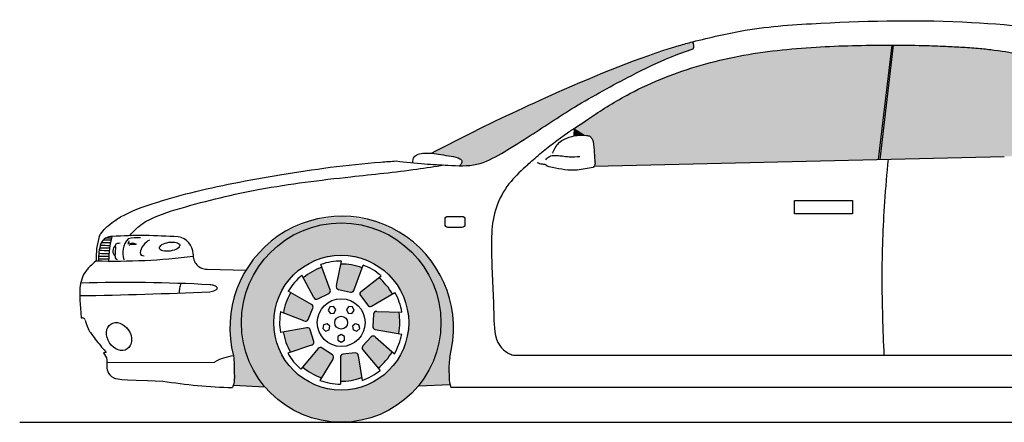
# Model space of a CAD drawing. Header units: millimetres. Extents: x 266.35 to 271.57, y 267.49 to 268.86.
# Tile 1 of 2: x 266.35 to 269.7, y 267.49 to 268.86. Entities that reach past the tile are written whole.
import ezdxf

# ---------------------------------------------------------------- set-up
doc = ezdxf.new("R2010")
doc.units = ezdxf.units.MM
doc.layers.add('HATCH', color=7, linetype='Continuous')

# ---------------------------------------------------------------- blocks, each defined once
blk = doc.blocks.new('*U2')
at = {"layer": 'HATCH', "color": 251, "linetype": 'Continuous'}
for points in [[(3.664, 7.4632), (3.5718, 7.4258), (3.6702, 7.4409)], [(3.7627, 7.4755), (3.664, 7.4632), (3.8612, 7.4618)], [(3.664, 7.4632), (3.7582, 7.4525), (3.8612, 7.4618)], [(3.664, 7.4632), (3.6702, 7.4409), (3.7582, 7.4525)], [(3.8612, 7.4618), (3.7582, 7.4525), (3.8462, 7.4409)], [(3.8612, 7.4618), (3.8462, 7.4409), (3.9528, 7.4231)], [(3.5718, 7.4258), (3.4924, 7.3659), (3.5882, 7.4069)], [(3.6702, 7.4409), (3.5718, 7.4258), (3.5882, 7.4069)], [(3.8462, 7.4409), (3.9282, 7.4069), (3.9528, 7.4231)], [(3.9528, 7.4231), (3.9282, 7.4069), (4.0313, 7.3621)], [(3.5882, 7.4069), (3.4924, 7.3659), (3.5178, 7.3529)], [(3.9282, 7.4069), (3.9986, 7.3529), (4.0313, 7.3621)], [(3.4924, 7.3659), (3.4313, 7.2875), (3.5178, 7.3529)], [(3.5178, 7.3529), (3.4313, 7.2875), (3.4638, 7.2825)], [(4.0313, 7.3621), (3.9986, 7.3529), (4.0914, 7.2829)], [(3.9986, 7.3529), (4.0527, 7.2825), (4.0914, 7.2829)], [(3.4313, 7.2875), (3.3924, 7.1959), (3.4638, 7.2825)], [(4.0914, 7.2829), (4.0527, 7.2825), (4.1289, 7.1908)], [(3.4638, 7.2825), (3.3924, 7.1959), (3.4298, 7.2005)], [(4.0527, 7.2825), (4.0866, 7.2005), (4.1289, 7.1908)], [(3.3924, 7.1959), (3.3786, 7.0974), (3.4182, 7.1125)], [(3.4298, 7.2005), (3.3924, 7.1959), (3.4182, 7.1125)], [(4.0866, 7.2005), (4.0982, 7.1125), (4.1289, 7.1908)], [(4.1289, 7.1908), (4.0982, 7.1125), (4.1414, 7.0921)], [(3.4182, 7.1125), (3.3786, 7.0974), (3.4274, 7.0341)], [(3.3786, 7.0974), (3.3907, 6.9987), (3.4274, 7.0341)], [(4.0982, 7.1125), (4.0894, 7.0354), (4.1414, 7.0921)], [(4.1414, 7.0921), (4.0894, 7.0354), (4.1279, 6.9935)], [(3.4274, 7.0341), (3.3907, 6.9987), (3.4544, 6.9599)], [(4.0894, 7.0354), (4.0633, 6.9623), (4.1279, 6.9935)], [(3.3907, 6.9987), (3.3908, 6.8988), (3.4544, 6.9599)], [(4.1279, 6.9935), (4.0633, 6.9623), (4.1291, 6.9011)], [(3.4544, 6.9599), (3.3908, 6.8988), (3.4977, 6.894)], [(4.0633, 6.9623), (4.0213, 6.8971), (4.1291, 6.9011)]]:
    blk.add_solid(points, dxfattribs=at)
blk = doc.blocks.new('*U3')
at = {"layer": 'HATCH', "color": 251, "linetype": 'Continuous'}
for points in [[(3.792, 6.9154), (3.7641, 7.0044), (3.7553, 6.9125)], [(3.7578, 7.0011), (3.7553, 6.9125), (3.7641, 7.0044)], [(3.7553, 6.9125), (3.7578, 7.0011), (3.7553, 6.9945)], [(3.7641, 7.0044), (3.792, 6.9154), (3.8053, 7.0094)], [(3.8276, 6.9249), (3.8053, 7.0094), (3.792, 6.9154)], [(3.8053, 7.0094), (3.8276, 6.9249), (3.8131, 7.0069)], [(3.8165, 6.9994), (3.8131, 7.0069), (3.8276, 6.9249)]]:
    blk.add_solid(points, dxfattribs=at)
blk = doc.blocks.new('*U4')
at = {"layer": 'HATCH', "color": 251, "linetype": 'Continuous'}
for points in [[(3.8322, 7.0335), (3.9108, 6.9832), (3.8606, 7.0638)], [(3.8606, 7.0638), (3.9319, 7.0134), (3.8682, 7.0669)], [(3.9319, 7.0134), (3.8606, 7.0638), (3.9108, 6.9832)], [(3.8756, 7.0633), (3.8682, 7.0669), (3.9319, 7.0134)], [(3.8295, 7.0269), (3.8845, 6.9574), (3.8322, 7.0335)], [(3.8845, 6.9574), (3.8295, 7.0269), (3.8318, 7.0202)], [(3.9108, 6.9832), (3.8322, 7.0335), (3.8845, 6.9574)]]:
    blk.add_solid(points, dxfattribs=at)
blk = doc.blocks.new('*U5')
at = {"layer": 'HATCH', "color": 251, "linetype": 'Continuous'}
for points in [[(3.8797, 7.1503), (3.8717, 7.1483), (3.955, 7.1482)], [(3.8657, 7.0995), (3.9582, 7.1116), (3.868, 7.141)], [(3.868, 7.141), (3.955, 7.1482), (3.8717, 7.1483)], [(3.955, 7.1482), (3.868, 7.141), (3.9582, 7.1116)], [(3.9582, 7.1116), (3.8657, 7.0995), (3.9547, 7.0749)], [(3.8678, 7.0928), (3.9547, 7.0749), (3.8657, 7.0995)], [(3.9547, 7.0749), (3.8678, 7.0928), (3.8739, 7.0891)]]:
    blk.add_solid(points, dxfattribs=at)
blk = doc.blocks.new('*U6')
at = {"layer": 'HATCH', "color": 251, "linetype": 'Continuous'}
for points in [[(3.827, 7.2195), (3.8222, 7.2129), (3.886, 7.2664)], [(3.824, 7.2049), (3.886, 7.2664), (3.8222, 7.2129)], [(3.886, 7.2664), (3.824, 7.2049), (3.912, 7.2403)], [(3.8489, 7.1716), (3.912, 7.2403), (3.824, 7.2049)], [(3.912, 7.2403), (3.8489, 7.1716), (3.9329, 7.21)], [(3.8549, 7.1678), (3.9329, 7.21), (3.8489, 7.1716)], [(3.9329, 7.21), (3.8549, 7.1678), (3.8619, 7.169)]]:
    blk.add_solid(points, dxfattribs=at)
blk = doc.blocks.new('*U7')
at = {"layer": 'HATCH', "color": 251, "linetype": 'Continuous'}
for points in [[(3.7421, 7.2387), (3.7427, 7.2305), (3.7572, 7.3125)], [(3.7492, 7.2255), (3.7572, 7.3125), (3.7427, 7.2305)], [(3.7572, 7.3125), (3.7492, 7.2255), (3.7939, 7.3093)], [(3.7896, 7.2161), (3.7939, 7.3093), (3.7492, 7.2255)], [(3.7939, 7.3093), (3.7896, 7.2161), (3.8293, 7.2994)], [(3.7967, 7.217), (3.8293, 7.2994), (3.7896, 7.2161)], [(3.8293, 7.2994), (3.7967, 7.217), (3.8013, 7.2224)]]:
    blk.add_solid(points, dxfattribs=at)
blk = doc.blocks.new('*U8')
at = {"layer": 'HATCH', "color": 251, "linetype": 'Continuous'}
for points in [[(3.6289, 7.265), (3.6787, 7.1933), (3.659, 7.2862)], [(3.659, 7.2862), (3.7157, 7.212), (3.6925, 7.3014)], [(3.7157, 7.212), (3.659, 7.2862), (3.6787, 7.1933)], [(3.7205, 7.2173), (3.6925, 7.3014), (3.7157, 7.212)], [(3.6925, 7.3014), (3.7205, 7.2173), (3.7206, 7.2244)], [(3.6648, 7.1988), (3.6705, 7.1929), (3.6289, 7.265)], [(3.6787, 7.1933), (3.6289, 7.265), (3.6705, 7.1929)]]:
    blk.add_solid(points, dxfattribs=at)
blk = doc.blocks.new('*U9')
at = {"layer": 'HATCH', "color": 251, "linetype": 'Continuous'}
for points in [[(3.5706, 7.1818), (3.6617, 7.1614), (3.5865, 7.215)], [(3.6619, 7.1685), (3.5865, 7.215), (3.6617, 7.1614)], [(3.5865, 7.215), (3.6619, 7.1685), (3.6575, 7.174)], [(3.5611, 7.1462), (3.6453, 7.1233), (3.5706, 7.1818)], [(3.6617, 7.1614), (3.5706, 7.1818), (3.6453, 7.1233)], [(3.6311, 7.1185), (3.6393, 7.1177), (3.5611, 7.1462)], [(3.6453, 7.1233), (3.5611, 7.1462), (3.6393, 7.1177)]]:
    blk.add_solid(points, dxfattribs=at)
blk = doc.blocks.new('*U10')
at = {"layer": 'HATCH', "color": 251, "linetype": 'Continuous'}
for points in [[(3.5608, 7.0806), (3.6485, 7.0935), (3.6415, 7.0949)], [(3.6485, 7.0935), (3.5608, 7.0806), (3.6528, 7.0879)], [(3.57, 7.045), (3.6528, 7.0879), (3.5608, 7.0806)], [(3.6528, 7.0879), (3.57, 7.045), (3.6648, 7.0482)], [(3.5855, 7.0116), (3.6648, 7.0482), (3.57, 7.045)], [(3.6648, 7.0482), (3.5855, 7.0116), (3.6638, 7.0401)], [(3.657, 7.0354), (3.6638, 7.0401), (3.5855, 7.0116)]]:
    blk.add_solid(points, dxfattribs=at)
blk = doc.blocks.new('*U11')
at = {"layer": 'HATCH', "color": 251, "linetype": 'Continuous'}
for points in [[(3.6863, 7.0274), (3.6274, 6.9612), (3.6933, 7.0259)], [(3.6274, 6.9612), (3.6863, 7.0274), (3.6801, 7.0239)], [(3.6574, 6.9397), (3.6933, 7.0259), (3.6274, 6.9612)], [(3.6933, 7.0259), (3.6574, 6.9397), (3.728, 7.0032)], [(3.6908, 6.9242), (3.728, 7.0032), (3.6574, 6.9397)], [(3.728, 7.0032), (3.6908, 6.9242), (3.7324, 6.9963)], [(3.7302, 6.9884), (3.7324, 6.9963), (3.6908, 6.9242)]]:
    blk.add_solid(points, dxfattribs=at)
blk = doc.blocks.new('*U12')
at = {"layer": 'HATCH', "linetype": 'Continuous'}
for points in [[(3.7582, 7.4525), (3.6702, 7.4409), (3.8462, 7.4409)], [(3.8462, 7.4409), (3.5882, 7.4069), (3.9282, 7.4069)], [(3.6702, 7.4409), (3.5882, 7.4069), (3.8462, 7.4409)], [(3.9282, 7.4069), (3.5178, 7.3529), (3.9986, 7.3529)], [(3.5882, 7.4069), (3.5178, 7.3529), (3.9282, 7.4069)], [(3.5178, 7.3529), (3.4638, 7.2825), (3.6871, 7.3312)], [(3.5178, 7.3529), (3.7582, 7.3425), (3.9986, 7.3529)], [(3.5178, 7.3529), (3.6871, 7.3312), (3.7582, 7.3425)], [(3.9986, 7.3529), (3.7582, 7.3425), (3.8293, 7.3312)], [(3.9986, 7.3529), (3.8293, 7.3312), (4.0527, 7.2825)], [(3.6871, 7.3312), (3.4638, 7.2825), (3.623, 7.2986)], [(3.8293, 7.3312), (3.8934, 7.2986), (4.0527, 7.2825)], [(3.623, 7.2986), (3.4638, 7.2825), (3.5721, 7.2477)], [(3.8934, 7.2986), (3.9443, 7.2477), (4.0527, 7.2825)], [(3.4638, 7.2825), (3.4298, 7.2005), (3.5721, 7.2477)], [(4.0527, 7.2825), (3.9443, 7.2477), (4.0866, 7.2005)], [(3.5721, 7.2477), (3.4298, 7.2005), (3.5395, 7.1836)], [(3.9443, 7.2477), (3.977, 7.1836), (4.0866, 7.2005)], [(3.4298, 7.2005), (3.4182, 7.1125), (3.5395, 7.1836)], [(3.5395, 7.1836), (3.4182, 7.1125), (3.5282, 7.1125)], [(4.0866, 7.2005), (3.977, 7.1836), (4.0982, 7.1125)], [(3.977, 7.1836), (3.9882, 7.1125), (4.0982, 7.1125)], [(3.4182, 7.1125), (3.4298, 7.0245), (3.5282, 7.1125)], [(3.5282, 7.1125), (3.4298, 7.0245), (3.5395, 7.0414)], [(4.0982, 7.1125), (3.977, 7.0414), (4.0866, 7.0245)], [(3.9882, 7.1125), (3.977, 7.0414), (4.0982, 7.1125)], [(3.5395, 7.0414), (3.4298, 7.0245), (3.5721, 6.9773)], [(3.4298, 7.0245), (3.4638, 6.9425), (3.5721, 6.9773)], [(3.977, 7.0414), (3.9443, 6.9773), (4.0866, 7.0245)], [(4.0866, 7.0245), (3.9443, 6.9773), (4.0527, 6.9425)], [(3.5721, 6.9773), (3.4638, 6.9425), (3.623, 6.9264)], [(3.9443, 6.9773), (3.8934, 6.9264), (4.0527, 6.9425)], [(3.4638, 6.9425), (3.5178, 6.8721), (3.623, 6.9264)], [(3.623, 6.9264), (3.5178, 6.8721), (3.6871, 6.8937)], [(3.8934, 6.9264), (3.8293, 6.8937), (3.9986, 6.8721)], [(4.0527, 6.9425), (3.8934, 6.9264), (3.9986, 6.8721)], [(3.6871, 6.8937), (3.5178, 6.8721), (3.7582, 6.8825)], [(3.7582, 6.8825), (3.5178, 6.8721), (3.9986, 6.8721)], [(3.8293, 6.8937), (3.7582, 6.8825), (3.9986, 6.8721)], [(3.5178, 6.8721), (3.5882, 6.818), (3.9986, 6.8721)], [(3.9986, 6.8721), (3.5882, 6.818), (3.9282, 6.818)], [(3.5882, 6.818), (3.6702, 6.7841), (3.9282, 6.818)], [(3.9282, 6.818), (3.6702, 6.7841), (3.8462, 6.7841)], [(3.6702, 6.7841), (3.7582, 6.7725), (3.8462, 6.7841)]]:
    blk.add_solid(points, dxfattribs=at)
blk = doc.blocks.new('*U23')
at = {"layer": 'HATCH', "linetype": 'Continuous'}
for points in [[(4.9562, 8.0705), (4.7313, 7.9964), (4.96, 8.0584)], [(4.96, 8.0584), (4.7313, 7.9964), (4.9579, 8.046)], [(4.9579, 8.046), (4.7313, 7.9964), (4.8531, 8.0064)], [(4.7313, 7.9964), (4.5064, 7.9028), (4.752, 7.9577)], [(4.8531, 8.0064), (4.7313, 7.9964), (4.752, 7.9577)], [(4.752, 7.9577), (4.5064, 7.9028), (4.5558, 7.849)], [(4.5064, 7.9028), (4.2842, 7.8003), (4.5558, 7.849)], [(4.5558, 7.849), (4.2842, 7.8003), (4.3671, 7.7279)], [(4.2842, 7.8003), (4.0657, 7.6905), (4.3671, 7.7279)], [(4.3671, 7.7279), (4.0657, 7.6905), (4.2698, 7.671)], [(4.0657, 7.6905), (4.1305, 7.6805), (4.2698, 7.671)], [(4.1305, 7.6805), (4.1623, 7.6721), (4.2698, 7.671)], [(4.1699, 7.6608), (4.1617, 7.6478), (4.2174, 7.6519)], [(4.1623, 7.6721), (4.1699, 7.6608), (4.2698, 7.671)], [(4.2698, 7.671), (4.1699, 7.6608), (4.2174, 7.6519)]]:
    blk.add_solid(points, dxfattribs=at)
blk = doc.blocks.new('*U25')
at = {"layer": 'HATCH', "linetype": 'Continuous'}
for points in [[(5.595, 7.6693), (6.2972, 7.9373), (5.641, 8.0592)], [(6.2267, 7.9736), (5.641, 8.0592), (6.2972, 7.9373)], [(5.641, 8.0592), (6.2267, 7.9736), (5.8129, 8.0553)], [(6.1561, 8.0018), (5.8129, 8.0553), (6.2267, 7.9736)], [(5.8129, 8.0553), (6.1561, 8.0018), (5.9837, 8.0421)], [(6.0821, 8.0238), (5.9837, 8.0421), (6.1561, 8.0018)], [(5.9837, 8.0421), (6.0821, 8.0238), (6.0401, 8.0337)], [(6.2972, 7.9373), (5.595, 7.6693), (6.366, 7.8935)], [(6.0184, 7.6792), (6.366, 7.8935), (5.595, 7.6693)], [(6.366, 7.8935), (6.0184, 7.6792), (6.4311, 7.8428)], [(6.284, 7.6918), (6.4311, 7.8428), (6.0184, 7.6792)], [(6.4311, 7.8428), (6.284, 7.6918), (6.4909, 7.7856)], [(6.5486, 7.7176), (6.4909, 7.7856), (6.284, 7.6918)]]:
    blk.add_solid(points, dxfattribs=at)
blk = doc.blocks.new('*U26')
at = {"layer": 'HATCH', "linetype": 'Continuous'}
for points in [[(5.6359, 8.0593), (5.3493, 8.0506), (5.5899, 7.6692)], [(5.207, 8.0365), (5.0667, 8.0117), (5.5899, 7.6692)], [(5.3493, 8.0506), (5.207, 8.0365), (5.5899, 7.6692)], [(5.0667, 8.0117), (4.9295, 7.9736), (5.5899, 7.6692)], [(4.9295, 7.9736), (4.7973, 7.9211), (5.5899, 7.6692)], [(4.7973, 7.9211), (4.6729, 7.8542), (5.5899, 7.6692)], [(4.6729, 7.8542), (4.6182, 7.8191), (5.5899, 7.6692)], [(4.5897, 7.7997), (4.5527, 7.7755), (4.5911, 7.7511)], [(4.6182, 7.8191), (4.5897, 7.7997), (5.5899, 7.6692)], [(4.5897, 7.7997), (4.5911, 7.7511), (5.5899, 7.6692)], [(4.5527, 7.7755), (4.5512, 7.7493), (4.5911, 7.7511)], [(4.5911, 7.7511), (4.6096, 7.7448), (5.5899, 7.6692)], [(4.6096, 7.7448), (4.6177, 7.7262), (5.5899, 7.6692)], [(4.6177, 7.7262), (4.6205, 7.6465), (5.5899, 7.6692)]]:
    blk.add_solid(points, dxfattribs=at)

msp = doc.modelspace()

# ---------------------------------------------------------------- linework, layer by layer
for p, q in [((269.2764, 268.3878), (269.3224, 268.7779)), ((269.2815, 268.3879), (269.3275, 268.7779)), ((268.2392, 268.4941), (268.2377, 268.4679)), ((268.307, 268.3651), (269.7049, 268.3978)), ((266.9874, 268.0137), (267.1202, 268.0102)), ((267.4071, 267.943), (267.3756, 268.0294)), ((267.4286, 267.9573), (267.4457, 268.0411)), ((267.4878, 267.941), (267.5193, 268.0274)), ((267.3513, 267.9174), (267.3105, 267.9926)), ((267.5135, 267.9381), (267.5805, 267.9913)), ((267.344, 267.8926), (267.2643, 267.9386)), ((267.3652, 267.9119), (267.4022, 267.9307)), ((267.4357, 267.9441), (267.4761, 267.9347)), ((267.5105, 267.9235), (267.5354, 267.8903)), ((267.5484, 267.8876), (267.628, 267.9336)), ((267.3318, 267.8419), (267.3482, 267.88)), ((266.5587, 267.8474), (266.5629, 267.8471)), ((267.3176, 267.8371), (267.2381, 267.8685)), ((267.5545, 267.8596), (267.5522, 267.8182)), ((267.5662, 267.8689), (267.6517, 267.8666)), ((267.328, 267.8135), (267.2374, 267.7975)), ((267.3513, 267.7668), (267.3393, 267.8065)), ((267.5471, 267.7824), (267.5187, 267.7521)), ((267.5604, 267.8078), (267.651, 267.7918)), ((267.5621, 267.782), (267.6261, 267.7252)), ((267.3435, 267.7541), (267.2624, 267.727)), ((267.4145, 267.7218), (267.3798, 267.7445)), ((266.6436, 267.729), (266.6342, 267.7286)), ((267.3666, 267.7426), (267.3075, 267.6721)), ((267.4418, 267.7131), (267.4418, 267.6211)), ((267.4918, 267.728), (267.4506, 267.723)), ((267.503, 267.718), (267.5156, 267.6334)), ((267.5184, 267.7388), (267.5775, 267.6684)), ((268.0307, 267.7199), (270.0396, 267.7199)), ((266.6462, 267.6949), (267.013, 267.6962)), ((267.4167, 267.707), (267.372, 267.6341)), ((267.0773, 267.6174), (267.1842, 267.6126)), ((267.7078, 267.6157), (267.8156, 267.6197)), ((267.8183, 267.6111), (270.0299, 267.6111)), ((266.3488, 267.4911), (271.5748, 267.4911))]:
    msp.add_line(p, q)
for points in [[(268.9903, 268.2472), (269.1878, 268.2472), (269.1878, 268.2025), (268.9903, 268.2025)], [(267.4058, 267.8847), (267.4006, 267.8729), (267.4081, 267.8625), (267.4209, 267.8639), (267.4261, 267.8756), (267.4186, 267.886)], [(267.4836, 267.8847), (267.4709, 267.886), (267.4633, 267.8756), (267.4685, 267.8639), (267.4813, 267.8625), (267.4889, 267.8729)], [(267.3818, 267.8106), (267.3913, 267.8021), (267.4035, 267.806), (267.4062, 267.8186), (267.3966, 267.8272), (267.3844, 267.8232)], [(267.5077, 267.8106), (267.505, 267.8232), (267.4928, 267.8272), (267.4833, 267.8186), (267.4859, 267.806), (267.4981, 267.8021)], [(267.4447, 267.7649), (267.4558, 267.7713), (267.4558, 267.7842), (267.4447, 267.7906), (267.4336, 267.7842), (267.4336, 267.7713)]]:
    msp.add_lwpolyline(points, close=True)
msp.add_lwpolyline([(267.8086, 268.1934), (267.8563, 268.1934, -0.414214), (267.8663, 268.1834), (267.8663, 268.1658, -0.414214), (267.8563, 268.1558), (267.8086, 268.1558, -0.414214), (267.7986, 268.1658), (267.7986, 268.1834, -0.414214)], format="xyb", close=True)
for radius in [0.34, 0.23, 0.0814, 0.022]:
    msp.add_circle((267.4447, 267.8311), radius)
for centre, radius, start, end in [((268.6197, 268.7752), 0.0268, 336.8002, 31.101), ((267.4465, 267.8127), 0.3814, 344.7167, 194.4788), ((266.8656, 268.0525), 0.2564, 163.4841, 182.3665), ((266.663, 268.0841), 0.0412, 88.3426, 155.4546), ((266.6856, 270.2662), 2.1463, 268.873, 269.3546), ((267.0241, 268.0357), 0.3723, 166.0831, 179.1699), ((266.7627, 266.4005), 1.7275, 85.8227, 93.2695), ((266.88, 268.0637), 0.0604, 1.2651, 81.8123), ((266.7974, 268.0479), 0.1799, 162.765, 181.9319), ((266.6758, 270.2319), 2.1463, 268.5548, 269.4495), ((266.6783, 270.2408), 2.1463, 268.5451, 269.4167), ((266.6802, 270.2503), 2.1463, 268.5884, 269.4099), ((266.6808, 270.2592), 2.1463, 268.7518, 269.4403), ((266.6726, 270.1873), 2.1463, 268.3138, 277.159), ((266.6723, 270.1947), 2.1463, 268.5381, 269.459), ((266.6742, 270.2039), 2.1463, 268.495, 269.4195), ((266.6754, 270.2131), 2.1463, 268.4817, 269.4032), ((266.6738, 270.2236), 2.1463, 268.563, 269.4731), ((266.9862, 268.0598), 0.0461, 173.4863, 271.57), ((267.4447, 267.8311), 0.2, 109.1689, 130.2997), ((267.4447, 267.8311), 0.21, 89.7285, 109.2085), ((267.4447, 267.8311), 0.2, 69.1689, 90.2997), ((267.4447, 267.8311), 0.21, 49.7285, 69.2085), ((267.4447, 267.8311), 0.21, 129.7285, 149.2085), ((267.4447, 267.8311), 0.2, 29.1689, 50.2997), ((266.7021, 262.3642), 5.6039, 86.9854, 91.4773), ((267.438, 267.9539), 0.01, 160, 256.8479), ((266.3302, 282.8784), 14.9568, 270.85498, 272.55474), ((267.4447, 267.8311), 0.2, 149.1689, 170.2997), ((267.3607, 267.9208), 0.01, 200, 296.8479), ((267.3977, 267.9396), 0.01, 296.8479, 20), ((267.4784, 267.9444), 0.01, 256.8479, 340), ((267.5185, 267.9295), 0.01, 120, 216.8479), ((267.4447, 267.8311), 0.21, 9.7285, 29.2085), ((267.339, 267.884), 0.01, 336.8479, 60), ((267.5434, 267.8963), 0.01, 216.8479, 300), ((266.5624, 267.8372), 0.01, 17.0699, 87.163), ((267.4447, 267.8311), 0.21, 169.7285, 189.2085), ((267.5644, 267.859), 0.01, 80, 176.8479), ((267.4447, 267.8311), 0.2, 349.1689, 10.2997), ((267.3226, 267.8458), 0.01, 240, 336.8479), ((267.3297, 267.8036), 0.01, 16.8479, 100), ((267.5622, 267.8176), 0.01, 176.8479, 260), ((267.4447, 267.8311), 0.2, 189.1689, 210.2997), ((267.5544, 267.7755), 0.01, 40, 136.8479), ((267.4447, 267.8311), 0.21, 329.7285, 349.2085), ((267.3418, 267.7639), 0.01, 280, 16.8479), ((267.3743, 267.7361), 0.01, 56.8479, 140), ((267.526, 267.7453), 0.01, 136.8479, 220), ((267.0995, 267.5449), 0.1743, 97.3973, 119.7589), ((267.4447, 267.8311), 0.21, 209.7285, 229.2085), ((267.409, 267.7134), 0.01, 320, 56.8479), ((267.4518, 267.7131), 0.01, 96.8479, 180), ((267.493, 267.718), 0.01, 0, 96.8479), ((267.4447, 267.8311), 0.2, 309.1689, 330.2997), ((267.4447, 267.8311), 0.2, 229.1689, 250.2997), ((267.4447, 267.8311), 0.21, 289.7285, 309.2085), ((267.1114, 269.3071), 1.6975, 260.6806, 268.7522), ((267.4447, 267.8311), 0.21, 249.7285, 269.2085), ((267.4447, 267.8311), 0.2, 269.1689, 290.2997)]:
    msp.add_arc(centre, radius, start, end)
at = {"color": 251}
for centre, radius, start, end in [((266.7746, 268.0688), 0.0743, 139.2689, 198.0975), ((266.7503, 267.9588), 0.1617, 86.315, 101.4111), ((266.6915, 268.0755), 0.0251, 129.5278, 226.0816), ((266.5136, 268.0823), 0.1624, 351.1908, 4.4186)]:
    msp.add_arc(centre, radius, start, end, dxfattribs=at)
msp.add_ellipse((266.8598, 268.0902), major_axis=(0.0344, 0.0052), ratio=0.433581, dxfattribs=at)
msp.add_ellipse((266.6874, 267.7838), major_axis=(-0.0279, 0.0426), ratio=0.764917)
for points in [[(268.6427, 268.7891), (268.8217, 268.8281), (269.0797, 268.8525), (269.5931, 268.8553), (270.0328, 268.796), (270.088, 268.7824)], [(268.1657, 268.4091), (268.1739, 268.4273), (268.188, 268.4455), (268.2054, 268.4571), (268.2393, 268.4682), (268.2806, 268.4695), (268.2926, 268.4666), (268.2996, 268.4579), (268.3067, 268.4199), (268.3093, 268.3842), (268.3076, 268.366), (268.3033, 268.3607)], [(268.142, 268.3866), (268.1543, 268.3976), (268.1731, 268.4017), (268.2217, 268.3967), (268.2583, 268.3981)], [(268.3033, 268.3607), (268.2488, 268.3516), (268.165, 268.3602), (268.1426, 268.366)], [(266.9969, 267.9365), (267.015, 267.9415), (267.0221, 267.9484), (267.0129, 267.9568), (266.9969, 267.9604)]]:
    msp.add_spline(points, degree=3)
for points, knots in [([(267.7522, 268.4091), (267.7937, 268.4306), (267.9344, 268.5032), (268.2149, 268.6342), (268.4736, 268.7416), (268.6274, 268.785), (268.6427, 268.7891)], [1.711277, 1.711277, 1.711277, 1.711277, 16.819547, 52.810196, 101.629626, 106.994521, 106.994521, 106.994521, 106.994521]), ([(267.6323, 268.3825), (267.6645, 268.3787), (267.7235, 268.3722), (267.8147, 268.3682), (267.907, 268.362), (267.9952, 268.4099), (268.1038, 268.4775), (268.2473, 268.5748), (268.4115, 268.6636), (268.5466, 268.7306), (268.6182, 268.756), (268.6444, 268.7646)], [2.442766, 2.442766, 2.442766, 2.442766, 12.898637, 21.577214, 32.079493, 41.924526, 53.067441, 73.676693, 97.689447, 113.340122, 122.229779, 122.229779, 122.229779, 122.229779]), ([(268.2331, 268.4902), (268.2559, 268.5047), (268.2821, 268.5221), (268.3346, 268.5583), (268.3805, 268.5868), (268.4668, 268.6326), (268.5067, 268.6509), (268.5879, 268.6833), (268.6294, 268.6974), (268.7138, 268.7216), (268.7567, 268.7317), (268.8865, 268.7566), (268.9746, 268.7657), (269.1043, 268.7735), (269.1457, 268.7751), (269.2284, 268.7773), (269.2697, 268.7779), (269.3504, 268.7779), (269.3899, 268.7774), (269.4547, 268.7757), (269.4799, 268.7748), (269.5249, 268.7728), (269.5446, 268.7719), (269.5839, 268.7696), (269.6034, 268.7682), (269.6387, 268.7648), (269.6545, 268.763), (269.6702, 268.7607)], [19.779918, 19.779918, 19.779918, 19.779918, 26.520781, 26.520781, 42.915803, 42.915803, 56.198787, 56.198787, 69.481772, 69.481772, 82.843731, 82.843731, 109.567647, 109.567647, 122.025264, 122.025264, 134.482881, 134.482881, 146.382795, 146.382795, 153.987098, 153.987098, 159.896148, 159.896148, 165.805198, 165.805198, 170.658538, 170.658538, 170.658538, 170.658538]), ([(269.6702, 268.7607), (269.7099, 268.7566), (269.78, 268.7407), (269.9257, 268.6966), (270.0986, 268.5921), (270.2018, 268.4792), (270.2351, 268.4362)], [0, 0, 0, 0, 7.17957, 20.005169, 51.809278, 65.899069, 65.899069, 65.899069, 65.899069]), ([(268.0793, 268.3686), (268.0932, 268.3814), (268.1365, 268.4209), (268.1891, 268.46), (268.2275, 268.4863), (268.2331, 268.4902)], [0, 0, 0, 0, 5.654041, 17.589707, 19.61456, 19.61456, 19.61456, 19.61456]), ([(266.6198, 268.1254), (266.6323, 268.1462), (266.664, 268.1737), (266.7181, 268.2087), (266.8107, 268.2404), (266.9733, 268.2879), (267.2436, 268.3396), (267.482, 268.3723), (267.6148, 268.3814), (267.6323, 268.3825)], [0.881891, 0.881891, 0.881891, 0.881891, 2.950258, 7.52921, 22.012456, 38.726524, 73.367299, 110.66856, 116.324209, 116.324209, 116.324209, 116.324209]), ([(267.6888, 268.3763), (267.6889, 268.3851), (267.6924, 268.3953), (267.7017, 268.4053), (267.7368, 268.4124), (267.7765, 268.406), (267.8174, 268.3987), (267.8451, 268.3955), (267.8598, 268.3807), (267.854, 268.372), (267.8482, 268.3664)], [0.411942, 0.411942, 0.411942, 0.411942, 1.414744, 3.267598, 5.624742, 12.227094, 16.163206, 19.526922, 20.693294, 22.994404, 22.994404, 22.994404, 22.994404]), ([(269.3088, 268.3886), (269.3041, 268.34), (269.2923, 268.2054), (269.2843, 267.9817), (269.2908, 267.8069), (269.2945, 267.7186)], [51.748276, 51.748276, 51.748276, 51.748276, 67.478156, 95.376895, 123.917576, 123.917576, 123.917576, 123.917576]), ([(266.7245, 268.1276), (266.7418, 268.1488), (266.7626, 268.1656), (266.8016, 268.192), (266.9431, 268.2369), (267.1785, 268.2937), (267.4489, 268.3265), (267.6586, 268.3476), (267.7637, 268.364), (267.794, 268.369)], [0.281335, 0.281335, 0.281335, 0.281335, 1.80682, 5.255252, 19.957378, 49.63514, 83.306913, 107.742229, 117.651527, 117.651527, 117.651527, 117.651527]), ([(268.0793, 268.3686), (268.0599, 268.3508), (268.0185, 268.3127), (267.9555, 268.2108), (267.9556, 268.0449), (267.9655, 267.8908), (267.966, 267.7662), (268.0076, 267.7293), (268.025, 267.7219), (268.0307, 267.7199)], [0, 0, 0, 0, 8.485084, 18.155463, 37.675753, 59.579495, 70.408858, 74.63787, 76.560721, 76.560721, 76.560721, 76.560721]), ([(268.1126, 268.3772), (268.1182, 268.3751), (268.1279, 268.372), (268.139, 268.3718), (268.1456, 268.3676), (268.148, 268.3654), (268.1495, 268.3642)], [0.460423, 0.460423, 0.460423, 0.460423, 2.26721, 3.514086, 3.891643, 4.473316, 4.473316, 4.473316, 4.473316]), ([(266.6094, 268.0419), (266.5915, 268.0259), (266.5751, 268.0099), (266.556, 267.9769), (266.5514, 267.9259), (266.5561, 267.8807), (266.5579, 267.8544), (266.5587, 267.8474)], [0, 0, 0, 0, 2.573007, 5.486503, 11.939195, 18.018701, 20.405139, 20.405139, 20.405139, 20.405139]), ([(266.8981, 267.9647), (266.8963, 267.9594), (266.8929, 267.9488), (266.8927, 267.9377), (266.8929, 267.9322)], [0.385056, 0.385056, 0.385056, 0.385056, 2.060264, 3.708519, 3.708519, 3.708519, 3.708519]), ([(266.572, 267.8401), (266.5826, 267.8056), (266.5965, 267.7883), (266.6232, 267.7529), (266.6391, 267.7349), (266.6436, 267.729)], [24.95403, 24.95403, 24.95403, 24.95403, 28.333378, 33.664892, 36.371646, 36.371646, 36.371646, 36.371646]), ([(266.6342, 267.7286), (266.6402, 267.7206), (266.6471, 267.7085), (266.6453, 267.6794), (266.6468, 267.6525), (266.6807, 267.6364), (266.8365, 267.632)], [36.427493, 36.427493, 36.427493, 36.427493, 40.094645, 42.253028, 47.731517, 48.936362, 48.936362, 48.936362, 48.936362]), ([(267.0772, 267.7173), (267.0785, 267.7079), (267.081, 267.6904), (267.0795, 267.6551), (267.0821, 267.626), (267.0745, 267.61)], [0, 0, 0, 0, 2.845901, 5.271977, 10.73555, 10.73555, 10.73555, 10.73555]), ([(267.8144, 267.7122), (267.8135, 267.7022), (267.8113, 267.6796), (267.8122, 267.6462), (267.8141, 267.6213), (267.8183, 267.6111)], [0, 0, 0, 0, 2.989658, 6.795563, 10.139256, 10.139256, 10.139256, 10.139256])]:
    msp.add_open_spline(points, degree=3, knots=knots)
for points in [[(266.7911, 268.1138), (266.7813, 268.1057), (266.763, 268.0817), (266.7624, 268.0611), (266.7727, 268.0594)], [(266.6755, 268.0948), (266.6774, 268.0995), (266.6827, 268.102), (266.6909, 268.1028)], [(266.7211, 268.1099), (266.7186, 268.0995), (266.724, 268.1036), (266.727, 268.0995), (266.7286, 268.1016), (266.7453, 268.0982), (266.727, 268.0974), (266.7215, 268.0945)], [(266.6741, 268.0574), (266.6747, 268.0521), (266.6806, 268.047)]]:
    msp.add_spline(points, degree=3, dxfattribs=at)

# ---------------------------------------------------------------- block references
at = {"layer": 'HATCH', "linetype": 'Continuous'}
for name in ['*U23', '*U26', '*U25', '*U12']:
    msp.add_blockref(name, (263.6865, 260.7186), dxfattribs=at)
at = {"layer": 'HATCH', "color": 251, "linetype": 'Continuous'}
for name in ['*U2', '*U8', '*U7', '*U6', '*U9', '*U5', '*U10', '*U4', '*U11', '*U3']:
    msp.add_blockref(name, (263.6865, 260.7186), dxfattribs=at)

doc.saveas('drawing.dxf')
